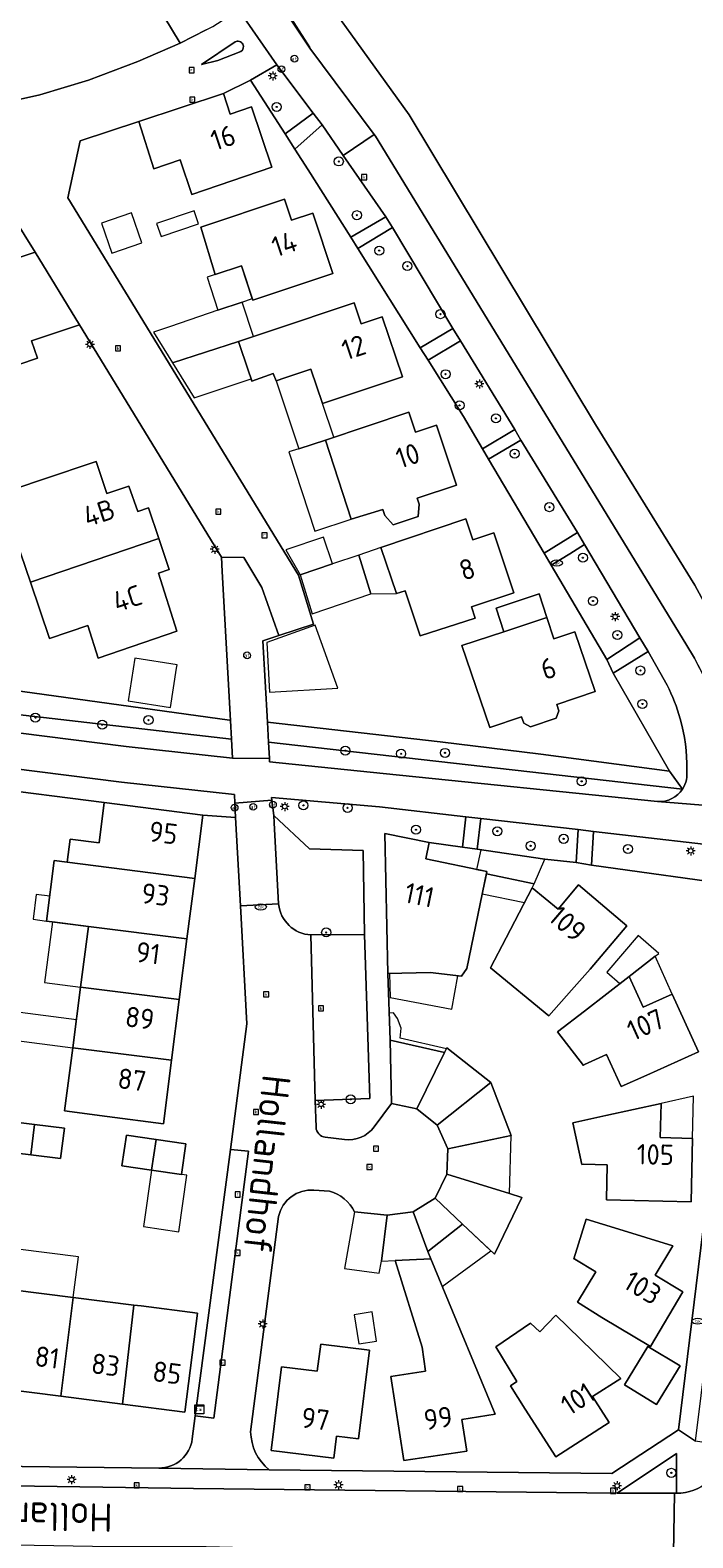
# Model space of a CAD drawing. Header units: metres. Extents: x 168032 to 180145, y 382923 to 399665.
# Tile 97 of 256: x 177549 to 177607, y 387465 to 387598. Entities that reach past the tile are written whole.
import ezdxf
from ezdxf.enums import TextEntityAlignment as Align

# ---------------------------------------------------------------- set-up
doc = ezdxf.new("R2010")
doc.units = ezdxf.units.M
doc.layers.get('0').update_dxf_attribs({"color": 8, "lineweight": 18})
for name, color, linetype, lineweight in [('B-WE-GR-BEPLANTING_CULTUUR_BODEMBEDEKKER-GV', 8, 'Continuous', 18), ('B-WE-GR-BEPLANTING_CULTUUR_BOSPLANTSOEN-GV', 8, 'Continuous', 18), ('B-WE-GR-BEPLANTING_CULTUUR_HEESTERS-GV', 8, 'Continuous', 18), ('B-WE-GR-BOOM-S', 8, 'Continuous', 18), ('B-WE-IE-TERREINAFSCHEIDING_KUNSTMATIG_HEKWERK-G', 8, 'IE-TERREINAFSCHEIDING-KUNSTMATIG', 18), ('B-WE-KL-DATA-S', 8, 'Continuous', 18), ('B-WE-KL-ET_LS_OV_LICHTMAST-S', 8, 'Continuous', 18), ('B-WE-KL-WATER-S', 8, 'Continuous', 18), ('B-WE-OG-BEBOUWING-GV', 8, 'Continuous', 18), ('B-WE-OG-BEBOUWING-T18', 8, 'Continuous', 18), ('B-WE-OG-BEBOUWING_LUIFEL-GV', 8, 'Continuous', 18), ('B-WE-OG-BEBOUWING_SCHUUR-GV', 8, 'Continuous', 18), ('B-WE-OG-TERREIN_CULTUURSCHEIDING-GV', 8, 'Continuous', 18), ('B-WE-OG-TERREIN_ERF-GV', 8, 'Continuous', 18), ('B-WE-OG-TOPOGRAFIE-T18', 8, 'Continuous', 18), ('B-WE-RI-GWA_KOLK-S', 8, 'Continuous', 18), ('B-WE-RI-GWA_RIOOLPUT-S', 8, 'Continuous', 18), ('B-WE-VH-VERHARDING_ASFALT-GV', 8, 'Continuous', 18), ('B-WE-VH-VERHARDING_BETONSTRAATSTEEN-GV', 8, 'Continuous', 18), ('B-WE-VH-VERHARDING_TEGEL-GV', 8, 'Continuous', 18), ('B-WE-VW-AFSLUITPAAL-S', 8, 'Continuous', 18)]:
    doc.layers.add(name, color=color, linetype=linetype, lineweight=lineweight)
doc.styles.add('NLCS-ISO', font='NLCS-ISO.ttf')
doc.styles.add('NLCS-ISO-M200-T18', font='NLCS-ISO.ttf', dxfattribs={"height": 0.36})
doc.linetypes.add('IE-TERREINAFSCHEIDING-KUNSTMATIG', pattern='A,4,[82,NLCS.SHX,S=0.75,R=90,X=0,Y=0],4,-2', length=10)

# ---------------------------------------------------------------- blocks, each defined once
blk = doc.blocks.new('SKL-DATA_SIGNAAL_CAIKAST-SO')
at = {"color": 0, "linetype": 'ByBlock', "lineweight": 18}
for points in [[(-2, 2), (2, 2), (2, 1.68), (-2, 1.68)], [(-2, 1.52), (2, 1.52), (2, -2), (-2, -2)]]:
    blk.add_lwpolyline(points, close=True, dxfattribs=at)
at = {"color": 0, "linetype": 'ByBlock', "lineweight": 18, "style": 'NLCS-ISO'}
blk.add_text('cai', height=1.5, dxfattribs=at).set_placement((0, 0), align=Align.MIDDLE_CENTER)
blk = doc.blocks.new('SKL-ET_OV_LICHTMAST-SO')
at = {"color": 0, "linetype": 'ByBlock', "lineweight": 18}
for points in [[(-1.25, 0), (-2, 0)], [(-1.41, 1.41), (-0.88, 0.88)], [(0, 2), (0, 1.25)], [(0.88, 0.88), (1.41, 1.41)], [(2, 0), (1.25, 0)], [(-1.41, -1.41), (-0.88, -0.88)], [(0, -1.25), (0, -2)], [(0.88, -0.88), (1.41, -1.41)]]:
    blk.add_lwpolyline(points, dxfattribs=at)
blk.add_circle((0, 0), 1, dxfattribs=at)
blk = doc.blocks.new('SVW-AFSLUITPAAL-SO')
at = {"lineweight": 18}
blk.add_circle((0, 0), 1.5, dxfattribs=at)
at = {"lineweight": 18, "style": 'NLCS-ISO'}
blk.add_text('af', height=1.8, dxfattribs=at).set_placement((0, 0), align=Align.MIDDLE_CENTER)
blk = doc.blocks.new('SKL-WATER_BRANDKRAAN_BRANDPUT-SO')
at = {"color": 0, "linetype": 'ByBlock', "lineweight": 18}
blk.add_ellipse((0, 0), major_axis=(2.5, 0), ratio=0.54, dxfattribs=at)
at = {"color": 0, "linetype": 'ByBlock', "lineweight": 18, "style": 'NLCS-ISO'}
blk.add_text('bk', height=1.5, dxfattribs=at).set_placement((0.16, 0), align=Align.MIDDLE_CENTER)
blk = doc.blocks.new('SRI-KOLK-SO')
at = {"color": 0, "linetype": 'ByBlock', "lineweight": 18}
blk.add_lwpolyline([(-1.125, -1.125), (1.125, -1.125), (1.125, 1.125), (-1.125, 1.125)], close=True, dxfattribs=at)
at = {"color": 0, "linetype": 'ByBlock', "lineweight": 18, "style": 'NLCS-ISO'}
blk.add_text('k', height=1.5, dxfattribs=at).set_placement((0, 0), align=Align.MIDDLE_CENTER)
blk = doc.blocks.new('SRI-PUT_INSPECTIEPUT_RIOOLPUT-SO')
at = {"color": 0, "linetype": 'ByBlock', "lineweight": 18}
blk.add_lwpolyline([(-1.12, -1.12), (1.12, -1.12), (1.12, 1.12), (-1.12, 1.12)], close=True, dxfattribs=at)
at = {"color": 0, "linetype": 'ByBlock', "lineweight": 18, "style": 'NLCS-ISO'}
blk.add_text('r', height=1.5, dxfattribs=at).set_placement((0, 0.28), align=Align.MIDDLE_CENTER)
blk = doc.blocks.new('SGR-BOOM_01-SO')
at = {"linetype": 'ByBlock', "lineweight": 18}
h = blk.add_hatch(color=0, dxfattribs=at)
h.dxf.hatch_style = 1
edge = h.paths.add_edge_path()
edge.add_arc((0, 0), 0.25, 0, 360)
at = {"color": 0, "linetype": 'ByBlock', "lineweight": 18}
for radius in [2, 0.25]:
    blk.add_circle((0, 0), radius, dxfattribs=at)

msp = doc.modelspace()

# ---------------------------------------------------------------- linework, layer by layer
at = {"layer": 'B-WE-GR-BEPLANTING_CULTUUR_BODEMBEDEKKER-GV', "flags": 128}
msp.add_lwpolyline([(177605.69, 387472.47), (177600.44, 387468.98), (177605.521, 387468.971), (177605.684, 387468.971)], close=True, dxfattribs=at)
at = {"layer": 'B-WE-GR-BEPLANTING_CULTUUR_BOSPLANTSOEN-GV', "flags": 128}
msp.add_lwpolyline([(177575.767, 387599.503), (177576.911, 387597.915), (177582.079, 387590.744), (177598.52, 387563.379), (177607.308, 387549.2), (177614.355, 387536.173), (177614.85, 387543.065), (177616.816, 387560.035), (177619.026, 387577.914), (177620.652, 387592.261), (177621.142, 387592.561), (177621.653, 387592.516), (177624.624, 387617.035)], dxfattribs=at)
for points in [[(177539.182, 387541.002), (177534.514, 387541.677), (177534.344, 387540.749), (177526.395, 387541.761), (177526.327, 387541.6), (177518.724, 387542.565), (177518.479, 387541.201), (177539.261, 387538.698), (177566.369, 387535.585), (177566.278, 387537.251), (177566.199, 387537.261)], [(177584.817, 387535.354), (177569.547, 387537.081), (177569.644, 387535.335), (177606.215, 387531.181), (177605.079, 387532.769), (177593.716, 387534.275)], [(177556.67, 387531.79), (177541.96, 387533.652), (177541.694, 387531.733), (177541.79, 387531.72), (177544.468, 387531.357), (177555.142, 387529.994), (177563.84, 387528.887), (177566.741, 387528.66), (177566.684, 387529.941), (177566.65, 387530.69)], [(177597.009, 387527.596), (177588.404, 387528.588), (177588.085, 387525.873), (177594.048, 387524.982), (177596.82, 387524.703)], [(177612.16, 387525.85), (177598.369, 387527.439), (177598.186, 387524.462), (177611.759, 387522.583)]]:
    msp.add_lwpolyline(points, close=True, dxfattribs=at)
at = {"layer": 'B-WE-GR-BEPLANTING_CULTUUR_HEESTERS-GV', "flags": 128}
for points in [[(177532.472, 387654.511), (177532.111, 387654.349), (177530.489, 387653.624), (177528.485, 387652.899), (177535.592, 387643.385), (177534.406, 387642.5), (177540.307, 387632.676), (177541.038, 387631.459), (177551.368, 387614.411), (177557.701, 387603.96), (177561.841, 387597.09), (177564.139, 387598.258), (177564.737, 387598.562), (177566.049, 387599.394), (177561.564, 387606.938), (177551.102, 387625.167), (177539.449, 387644.078)], [(177604.861, 387540.369), (177603.19, 387543.33), (177600.082, 387541.423), (177605.079, 387532.769), (177606.215, 387531.181)], [(177579.936, 387527.264), (177583.852, 387526.449), (177586.773, 387526.051), (177587.093, 387528.739), (177579.45, 387529.62), (177569.9, 387530.44), (177569.933, 387530.192), (177570.112, 387528.86), (177573.259, 387525.888), (177578.016, 387525.766), (177578.121, 387518.331), (177578.604, 387503.838), (177573.778, 387503.663), (177573.851, 387501.308)], [(177578.982, 387501.339), (177580.51, 387503.41), (177580.389, 387509.007), (177580.2, 387514.88), (177579.936, 387527.264)], [(177574.655, 387500.424), (177576.358, 387500.213)]]:
    msp.add_lwpolyline(points, dxfattribs=at)
for points in [[(177570.37, 387595.16), (177568.067, 387593.811), (177571.125, 387589.056), (177573.602, 387590.896)], [(177576.251, 387587.156), (177574.375, 387589.857), (177571.987, 387587.715), (177573.153, 387585.901), (177576.91, 387579.931), (177580.003, 387581.752)], [(177580.593, 387580.795), (177577.536, 387578.937), (177583.058, 387570.163), (177585.918, 387571.863)], [(177586.613, 387570.792), (177583.745, 387569.072), (177586.867, 387564.111), (177588.557, 387561.245), (177591.413, 387562.935)], [(177591.95, 387562.021), (177589.091, 387560.34), (177593.989, 387552.036), (177596.933, 387553.838)], [(177597.549, 387552.782), (177596.252, 387551.972), (177594.626, 387550.956), (177599.539, 387542.627), (177602.464, 387544.53)]]:
    msp.add_lwpolyline(points, close=True, dxfattribs=at)
at = {"layer": 'B-WE-GR-BEPLANTING_CULTUUR_HEESTERS-GV'}
for points in [[(177606.021, 387537.389, 0.0415803), (177604.861, 387540.369)], [(177606.59, 387532.889, 0.0761843), (177606.021, 387537.389)], [(177606.215, 387531.181, 0.1845293), (177606.59, 387532.889)], [(177573.851, 387501.308, 0.3683873), (177574.655, 387500.424)], [(177576.358, 387500.213, 0.2707627), (177578.982, 387501.339)]]:
    msp.add_lwpolyline(points, format="xyb", dxfattribs=at)
at = {"layer": 'B-WE-IE-TERREINAFSCHEIDING_KUNSTMATIG_HEKWERK-G', "flags": 128}
msp.add_lwpolyline([(177564.183, 387610.98), (177573.291, 387596.696)], dxfattribs=at)
at = {"layer": 'B-WE-OG-BEBOUWING-GV', "flags": 128}
for points in [[(177565.673, 387592.636), (177558.181, 387590.16), (177559.511, 387585.99), (177561.831, 387586.78), (177562.871, 387583.72), (177569.931, 387586.12), (177568.158, 387591.447), (177566.275, 387590.821)], [(177571.071, 387583.29), (177563.666, 387580.825), (177564.941, 387576.65), (177567.251, 387577.42), (177568.261, 387574.37), (177575.341, 387576.72), (177573.571, 387582.05), (177571.691, 387581.43)], [(177549.031, 387578.61), (177546.381, 387577.72), (177545.711, 387579.64), (177543.451, 387578.9), (177543.141, 387579.85), (177540.421, 387578.917), (177544.262, 387567.575), (177549.231, 387569.24), (177548.711, 387570.78), (177552.961, 387572.2)], [(177579.691, 387572.91), (177577.821, 387572.28), (177577.201, 387574.13), (177569.73, 387571.624), (177567.007, 387570.734), (177567.894, 387568.092), (177568.12, 387567.418), (177568.169, 387567.214), (177570.072, 387567.901), (177570.311, 387567.235), (177571.101, 387567.501), (177573.391, 387568.27), (177574.411, 387565.24), (177581.471, 387567.61)], [(177582.041, 387564.471), (177574.688, 387562.02), (177576.963, 387555.024), (177579.759, 387555.884), (177579.936, 387555.352), (177580.65, 387554.536), (177582.871, 387555.275), (177582.954, 387556.356), (177582.777, 387556.888), (177586.24, 387558.04), (177584.481, 387563.331), (177582.631, 387562.711)], [(177549.691, 387558.54), (177547.5, 387557.81), (177542.582, 387557.076), (177543.747, 387553.402), (177546.918, 387554.459), (177548.611, 387549.466), (177559.962, 387553.308), (177559.051, 387556.03), (177558.101, 387555.7), (177557.321, 387557.94), (177555.381, 387557.29), (177554.431, 387560.13)], [(177589.551, 387553.83), (177587.691, 387553.21), (177587.071, 387555.06), (177587.075, 387555.065), (177579.57, 387552.518), (177580.951, 387548.45), (177581.722, 387548.708), (177583.058, 387544.716), (177587.912, 387546.289), (177587.579, 387547.291), (177591.311, 387548.53)], [(177559.962, 387553.308), (177548.611, 387549.466), (177550.301, 387544.48), (177553.681, 387545.62), (177554.611, 387542.75), (177561.561, 387545.13), (177559.931, 387550.27), (177560.871, 387550.59)], [(177593.555, 387548.424), (177589.744, 387547.172), (177590.431, 387545.082), (177594.231, 387546.33)], [(177596.701, 387545.07), (177594.851, 387544.45), (177594.231, 387546.33), (177590.431, 387545.082), (177586.727, 387543.869), (177589.211, 387536.618), (177592.004, 387537.575), (177592.196, 387537.016), (177592.787, 387536.68), (177595.048, 387537.454), (177595.308, 387538.083), (177595.117, 387538.641), (177598.494, 387539.798)], [(177563.84, 387528.887), (177555.142, 387529.994), (177554.688, 387526.433), (177552.119, 387526.76), (177551.859, 387524.727), (177563.128, 387523.293)], [(177588.94, 387523.9), (177583.555, 387525.02), (177583.852, 387526.449), (177579.936, 387527.264), (177580.2, 387514.88), (177583.93, 387514.99), (177586.697, 387514.647), (177587.167, 387515.32)], [(177563.128, 387523.293), (177551.859, 387524.727), (177550.729, 387524.871), (177550.047, 387519.524), (177553.737, 387519.034), (177562.446, 387517.936)], [(177590.641, 387518.04), (177589.26, 387515.39), (177594.405, 387511.145), (177596.41, 387513.42), (177598.05, 387515.281), (177601.3, 387519.088), (177597.029, 387522.733), (177595.231, 387520.561), (177592.951, 387522.46)], [(177562.446, 387517.936), (177553.737, 387519.034), (177553.048, 387513.678), (177561.764, 387512.579)], [(177597.561, 387511.56), (177595.19, 387509.72), (177597.48, 387506.77), (177597.57, 387506.84), (177599.51, 387507.72), (177600.8, 387504.89), (177603.061, 387505.909), (177607.619, 387507.971), (177605.311, 387513.07), (177602.741, 387511.91), (177601.511, 387514.63)], [(177561.764, 387512.579), (177553.048, 387513.678), (177552.359, 387508.322), (177561.082, 387507.223)], [(177585.202, 387507.915), (177580.389, 387509.007), (177580.51, 387503.41), (177582.757, 387502.917)], [(177561.082, 387507.223), (177552.359, 387508.322), (177551.64, 387502.74), (177555.4, 387502.251), (177560.369, 387501.618)], [(177589.287, 387505.246), (177586.528, 387507.423), (177585.398, 387508.315), (177585.202, 387507.915), (177582.757, 387502.917), (177584.55, 387501.477)], [(177589.287, 387505.246), (177584.55, 387501.477), (177585.492, 387499.411), (177591.089, 387500.589)], [(177599.451, 387502.33), (177596.52, 387501.69), (177597.33, 387498.02), (177597.44, 387498.04), (177599.57, 387497.99), (177599.5, 387494.89), (177601.97, 387494.831), (177606.972, 387494.709), (177607.109, 387500.309), (177604.251, 387500.4), (177604.341, 387503.41)], [(177548.99, 387501.545), (177546.36, 387501.88), (177546.01, 387499.2), (177548.651, 387498.864)], [(177551.62, 387501.21), (177548.99, 387501.545), (177548.651, 387498.864), (177551.28, 387498.53)], [(177559.718, 387500.22), (177557.092, 387500.6), (177556.699, 387497.9), (177559.325, 387497.52)], [(177562.341, 387499.84), (177559.718, 387500.22), (177559.325, 387497.52), (177561.948, 387497.14)], [(177592.035, 387495.094), (177590.947, 387495.451), (177585.407, 387497.154), (177584.376, 387495.036), (177586.786, 387492.754), (177589.609, 387490.08)], [(177584.376, 387495.036), (177582.414, 387493.831), (177583.73, 387490.321), (177586.786, 387492.754)], [(177600.591, 387492.29), (177597.71, 387493.17), (177596.61, 387489.68), (177596.71, 387489.65), (177598.56, 387488.53), (177596.93, 387485.85), (177599.091, 387484.5), (177603.388, 387481.94), (177606.253, 387486.751), (177603.801, 387488.23), (177605.371, 387490.82)], [(177586.6, 387483.35), (177583.976, 387489.665), (177580.839, 387489.527), (177583.21, 387481.86), (177583.53, 387479.75), (177580.45, 387479.28), (177580.849, 387476.81), (177581.591, 387471.862), (177587.161, 387472.698), (177586.731, 387475.49), (177589.681, 387475.95), (177587.751, 387480.58)], [(177552.403, 387486.275), (177547.045, 387486.954), (177545.948, 387478.229), (177551.293, 387477.545)], [(177557.76, 387485.596), (177552.403, 387486.275), (177551.293, 387477.545), (177556.75, 387476.846)], [(177563.364, 387484.878), (177558.411, 387485.513), (177557.76, 387485.596), (177556.75, 387476.846), (177562.246, 387476.143)], [(177597.171, 387482.6), (177595.02, 387484.69), (177593.607, 387483.24), (177592.803, 387484.007), (177589.723, 387481.901), (177591.577, 387478.833), (177591.01, 387478.47), (177592.331, 387476.4), (177595.04, 387472.199), (177599.74, 387475.23), (177598.281, 387477.53), (177600.761, 387479.11)], [(177569.872, 387472.749), (177575.422, 387472.061), (177575.661, 387474.01), (177577.591, 387473.78), (177578.571, 387481.62), (177574.261, 387482.15), (177573.961, 387479.74), (177570.789, 387480.144)], [(177601.083, 387478.556), (177603.931, 387476.82), (177605.998, 387480.212), (177603.15, 387481.948)]]:
    msp.add_lwpolyline(points, close=True, dxfattribs=at)
at = {"layer": 'B-WE-OG-BEBOUWING_LUIFEL-GV', "flags": 128}
for points in [[(177565.179, 387573.481), (177567.31, 387574.21), (177568.212, 387574.519), (177567.251, 387577.42), (177564.941, 387576.65), (177564.243, 387576.417)], [(177567.31, 387574.21), (177565.179, 387573.481), (177560.981, 387572.044), (177559.499, 387571.537), (177561.176, 387568.826), (177567.007, 387570.734), (177568.33, 387571.166)], [(177567.007, 387570.734), (177561.176, 387568.826), (177563.089, 387565.735), (177568.12, 387567.418)], [(177574.411, 387565.24), (177573.391, 387568.27), (177570.311, 387567.235), (177572.325, 387561.252), (177574.688, 387562.02), (177575.414, 387562.261)], [(177574.688, 387562.02), (177572.325, 387561.252), (177571.455, 387560.969), (177573.73, 387553.973), (177576.963, 387555.024)], [(177572.455, 387550.103), (177575.296, 387551.067), (177574.493, 387553.434), (177571.178, 387552.31)], [(177577.633, 387551.86), (177575.296, 387551.067), (177572.455, 387550.103), (177573.496, 387546.677), (177578.674, 387548.434)], [(177579.57, 387552.518), (177577.633, 387551.86), (177578.674, 387548.434), (177580.951, 387548.45)], [(177575.778, 387540.092), (177573.764, 387545.649), (177569.497, 387544.143), (177569.731, 387539.732)], [(177588.532, 387521.925), (177592.268, 387521.153), (177592.951, 387522.46), (177593.107, 387522.818), (177588.896, 387523.688)], [(177550.325, 387521.706), (177549.135, 387521.858), (177548.857, 387519.676), (177550.047, 387519.524)], [(177553.737, 387519.034), (177550.565, 387519.455), (177549.875, 387514.09), (177553.048, 387513.678)], [(177603.8, 387516.407), (177604.136, 387516.668), (177602.298, 387518.236), (177599.542, 387515.008), (177600.692, 387513.994), (177601.511, 387514.63)], [(177603.8, 387516.407), (177601.511, 387514.63), (177602.741, 387511.91), (177605.311, 387513.07)], [(177586.382, 387514.686), (177583.93, 387514.99), (177580.33, 387514.884), (177580.398, 387512.759), (177585.84, 387511.735)], [(177552.359, 387508.32), (177552.678, 387510.8), (177542.014, 387512.179), (177541.693, 387509.7)], [(177580.687, 387511.408), (177580.312, 387511.396), (177580.389, 387509.007), (177585.202, 387507.915), (177585.36, 387508.238), (177581.282, 387509.163), (177581.379, 387510.059), (177581.033, 387510.91)], [(177585.492, 387499.411), (177585.407, 387497.154), (177590.947, 387495.451), (177591.089, 387500.589)], [(177562.443, 387497.068), (177561.948, 387497.14), (177559.325, 387497.52), (177558.597, 387492.521), (177561.719, 387492.067)], [(177580.121, 387493.528), (177577.235, 387493.827), (177576.372, 387488.814), (177579.412, 387488.421), (177579.626, 387489.473)], [(177582.414, 387493.831), (177580.121, 387493.528), (177579.626, 387489.473), (177580.839, 387489.527), (177583.976, 387489.665), (177583.73, 387490.321)], [(177586.786, 387492.754), (177583.73, 387490.321), (177583.976, 387489.665), (177584.989, 387487.226), (177589.287, 387490.385)], [(177552.858, 387489.85), (177547.494, 387490.528), (177547.045, 387486.954), (177552.403, 387486.275)]]:
    msp.add_lwpolyline(points, close=True, dxfattribs=at)
at = {"layer": 'B-WE-OG-BEBOUWING_SCHUUR-GV', "flags": 128}
for points in [[(177557.549, 387582.083), (177554.898, 387581.183), (177555.797, 387578.532), (177558.449, 387579.431)], [(177563.08, 387582.273), (177559.765, 387581.148), (177560.155, 387580), (177563.469, 387581.125)], [(177561.529, 387541.849), (177561.578, 387542.167), (177557.829, 387542.75), (177557.244, 387538.982), (177560.993, 387538.4)], [(177588.029, 387524.089), (177588.94, 387523.9), (177588.896, 387523.688), (177593.107, 387522.818), (177594.048, 387524.982), (177588.391, 387525.827)], [(177607.2, 387504.042), (177604.341, 387503.41), (177604.251, 387500.4), (177607.109, 387500.309)], [(177578.795, 387484.987), (177577.214, 387484.742), (177577.613, 387482.172), (177579.194, 387482.418)]]:
    msp.add_lwpolyline(points, close=True, dxfattribs=at)
at = {"layer": 'B-WE-OG-TERREIN_CULTUURSCHEIDING-GV', "flags": 128}
for points in [[(177575.767, 387599.503), (177572.618, 387599.783), (177570.943, 387600.184), (177573.291, 387596.64), (177578.979, 387589.026), (177579.111, 387588.85), (177606.19, 387544.53), (177607.099, 387543.043)], [(177614.044, 387529.447), (177614.523, 387533.589), (177614.383, 387533.6), (177614.25, 387534.706), (177614.355, 387536.173), (177607.308, 387549.2), (177598.52, 387563.379), (177582.079, 387590.744), (177576.911, 387597.915), (177575.767, 387599.503)], [(177569.644, 387535.335), (177569.723, 387533.89), (177569.74, 387533.59), (177579.783, 387532.562), (177604.02, 387530.08)], [(177606.215, 387531.181), (177569.644, 387535.335)], [(177570.112, 387528.86), (177570.147, 387528.204), (177570.533, 387521.028)], [(177573.394, 387518.291), (177578.121, 387518.331), (177578.016, 387525.766), (177573.259, 387525.888), (177570.112, 387528.86)]]:
    msp.add_lwpolyline(points, dxfattribs=at)
at = {"layer": 'B-WE-OG-TERREIN_CULTUURSCHEIDING-GV'}
for points in [[(177607.099, 387543.043, -0.0253492), (177608.31, 387540.621)], [(177604.02, 387530.08, 0.2688771), (177606.215, 387531.181)], [(177570.533, 387521.028, 0.3643077), (177573.394, 387518.291)]]:
    msp.add_lwpolyline(points, format="xyb", dxfattribs=at)
at = {"layer": 'B-WE-OG-TERREIN_CULTUURSCHEIDING-GV', "flags": 128}
msp.add_lwpolyline([(177518.479, 387541.201), (177518.239, 387539.858), (177521.206, 387539.482), (177557.08, 387534.93), (177566.46, 387533.92), (177566.369, 387535.585), (177539.261, 387538.698)], close=True, dxfattribs=at)
at = {"layer": 'B-WE-OG-TERREIN_ERF-GV', "flags": 128}
for points in [[(177480.799, 387610.663), (177490.307, 387597.948), (177491.045, 387596.961), (177504.05, 387579.57), (177505.765, 387579.685), (177507.605, 387580.12), (177509.58, 387580.83), (177515.701, 387583.72), (177523.551, 387586.96), (177527.511, 387588.38), (177532.451, 387589.68), (177536.131, 387590.37), (177539.841, 387590.92), (177545.211, 387591.57), (177549.441, 387592.51), (177553.751, 387593.82), (177558.091, 387595.45), (177561.841, 387597.09), (177557.701, 387603.96)], [(177546.381, 387577.72), (177549.031, 387578.61), (177545.983, 387583.53)], [(177539.182, 387541.002), (177566.199, 387537.261), (177566.278, 387537.251), (177565.559, 387550.402), (177565.49, 387551.66), (177552.961, 387572.2), (177548.711, 387570.78), (177549.231, 387569.24), (177544.262, 387567.575)], [(177552.359, 387508.322), (177553.048, 387513.678), (177553.737, 387519.034), (177550.047, 387519.524), (177550.729, 387524.871), (177551.859, 387524.727), (177552.119, 387526.76), (177554.688, 387526.433), (177555.142, 387529.994), (177544.468, 387531.357)], [(177562.913, 387473.766), (177563.183, 387475.821), (177566.278, 387499.339), (177567.739, 387510.44), (177567.168, 387520.858), (177566.741, 387528.66), (177563.84, 387528.887), (177563.128, 387523.293), (177562.446, 387517.936), (177561.764, 387512.579), (177561.082, 387507.223), (177560.369, 387501.618), (177555.4, 387502.251), (177551.64, 387502.74), (177552.359, 387508.322)], [(177611.759, 387522.583), (177598.186, 387524.462), (177596.82, 387524.703), (177594.048, 387524.982), (177588.085, 387525.873), (177586.773, 387526.051), (177583.852, 387526.449), (177583.555, 387525.02), (177588.94, 387523.9), (177587.167, 387515.32), (177586.697, 387514.647), (177583.93, 387514.99), (177580.2, 387514.88), (177580.389, 387509.007), (177585.202, 387507.915), (177585.398, 387508.315), (177586.528, 387507.423), (177589.287, 387505.246), (177591.089, 387500.589), (177585.492, 387499.411), (177585.407, 387497.154), (177590.947, 387495.451), (177592.035, 387495.094), (177589.609, 387490.08), (177586.786, 387492.754), (177583.73, 387490.321), (177582.414, 387493.831), (177580.121, 387493.528), (177577.235, 387493.827)], [(177569.71, 387471.05), (177599.97, 387470.7), (177605.86, 387474.57), (177611.759, 387522.583)], [(177575.03, 387495.65), (177573.654, 387495.752)], [(177570.538, 387493.424), (177568.07, 387474.409)], [(177507.676, 387482.725), (177508.201, 387483.142), (177515.884, 387482.072), (177518.55, 387481.722), (177519.609, 387481.588), (177524.053, 387481.024), (177529.641, 387480.316), (177528.521, 387471.56), (177559.95, 387471.197)]]:
    msp.add_lwpolyline(points, dxfattribs=at)
for points in [[(177594.626, 387550.956), (177593.989, 387552.036), (177589.091, 387560.34), (177588.557, 387561.245), (177586.867, 387564.111), (177583.745, 387569.072), (177583.058, 387570.163), (177577.536, 387578.937), (177576.91, 387579.931), (177573.153, 387585.901), (177571.987, 387587.715), (177571.125, 387589.056), (177568.067, 387593.811), (177565.673, 387592.636), (177566.275, 387590.821), (177568.158, 387591.447), (177569.931, 387586.12), (177562.871, 387583.72), (177561.831, 387586.78), (177559.511, 387585.99), (177558.181, 387590.16), (177553, 387588.44), (177551.91, 387583.43), (177572.3, 387550.09), (177573.63, 387545.74), (177570.565, 387544.741), (177569.15, 387544.28), (177569.547, 387537.081), (177584.817, 387535.354), (177593.716, 387534.275), (177605.079, 387532.769), (177600.082, 387541.423), (177599.539, 387542.627)], [(177568.261, 387574.37), (177567.251, 387577.42), (177564.941, 387576.65), (177563.666, 387580.825), (177571.071, 387583.29), (177571.691, 387581.43), (177573.571, 387582.05), (177575.341, 387576.72)], [(177574.411, 387565.24), (177573.391, 387568.27), (177571.101, 387567.501), (177570.311, 387567.235), (177570.072, 387567.901), (177568.169, 387567.214), (177568.12, 387567.418), (177567.894, 387568.092), (177567.007, 387570.734), (177569.73, 387571.624), (177577.201, 387574.13), (177577.821, 387572.28), (177579.691, 387572.91), (177581.471, 387567.61)], [(177582.777, 387556.888), (177582.954, 387556.356), (177582.871, 387555.275), (177580.65, 387554.536), (177579.936, 387555.352), (177579.759, 387555.884), (177576.963, 387555.024), (177574.688, 387562.02), (177582.041, 387564.471), (177582.631, 387562.711), (177584.481, 387563.331), (177586.24, 387558.04)], [(177546.918, 387554.459), (177543.747, 387553.402), (177542.582, 387557.076), (177547.5, 387557.81), (177549.691, 387558.54), (177554.431, 387560.13), (177555.381, 387557.29), (177557.321, 387557.94), (177558.101, 387555.7), (177559.051, 387556.03), (177559.962, 387553.308), (177560.871, 387550.59), (177559.931, 387550.27), (177561.561, 387545.13), (177554.611, 387542.75), (177553.681, 387545.62), (177550.301, 387544.48), (177548.611, 387549.466)], [(177587.912, 387546.289), (177583.058, 387544.716), (177581.722, 387548.708), (177580.951, 387548.45), (177579.57, 387552.518), (177587.075, 387555.065), (177587.071, 387555.06), (177587.691, 387553.21), (177589.551, 387553.83), (177591.311, 387548.53), (177587.579, 387547.291)], [(177590.431, 387545.082), (177589.744, 387547.172), (177593.555, 387548.424), (177594.231, 387546.33), (177594.851, 387544.45), (177596.701, 387545.07), (177598.494, 387539.798), (177595.117, 387538.641), (177595.308, 387538.083), (177595.048, 387537.454), (177592.787, 387536.68), (177592.196, 387537.016), (177592.004, 387537.575), (177589.211, 387536.618), (177586.727, 387543.869)], [(177589.26, 387515.39), (177590.641, 387518.04), (177592.951, 387522.46), (177595.231, 387520.561), (177597.029, 387522.733), (177601.3, 387519.088), (177598.05, 387515.281), (177596.41, 387513.42), (177594.405, 387511.145)], [(177595.19, 387509.72), (177597.561, 387511.56), (177601.511, 387514.63), (177602.741, 387511.91), (177605.311, 387513.07), (177607.619, 387507.971), (177603.061, 387505.909), (177600.8, 387504.89), (177599.51, 387507.72), (177597.57, 387506.84), (177597.48, 387506.77)], [(177604.341, 387503.41), (177604.251, 387500.4), (177607.109, 387500.309), (177606.972, 387494.709), (177601.97, 387494.831), (177599.5, 387494.89), (177599.57, 387497.99), (177597.44, 387498.04), (177597.33, 387498.02), (177596.52, 387501.69), (177599.451, 387502.33)], [(177546.36, 387501.88), (177548.99, 387501.545), (177551.62, 387501.21), (177551.28, 387498.53), (177548.651, 387498.864), (177546.01, 387499.2)], [(177557.092, 387500.6), (177559.718, 387500.22), (177562.341, 387499.84), (177561.948, 387497.14), (177559.325, 387497.52), (177556.699, 387497.9)], [(177600.591, 387492.29), (177605.371, 387490.82), (177603.801, 387488.23), (177606.253, 387486.751), (177603.388, 387481.94), (177599.091, 387484.5), (177596.93, 387485.85), (177598.56, 387488.53), (177596.71, 387489.65), (177596.61, 387489.68), (177597.71, 387493.17)], [(177529.641, 387480.316), (177530.12, 387484.06), (177530.75, 387489.02), (177536.341, 387488.311), (177541.698, 387487.632), (177547.045, 387486.954), (177552.403, 387486.275), (177557.76, 387485.596), (177558.411, 387485.513), (177563.364, 387484.878), (177562.246, 387476.143), (177556.75, 387476.846), (177551.293, 387477.545), (177545.948, 387478.229), (177540.592, 387478.915), (177535.245, 387479.599)], [(177583.976, 387489.665), (177586.6, 387483.35), (177587.751, 387480.58), (177589.681, 387475.95), (177586.731, 387475.49), (177587.161, 387472.698), (177581.591, 387471.862), (177580.849, 387476.81), (177580.45, 387479.28), (177583.53, 387479.75), (177583.21, 387481.86), (177580.839, 387489.527)], [(177600.761, 387479.11), (177598.281, 387477.53), (177599.74, 387475.23), (177595.04, 387472.199), (177592.331, 387476.4), (177591.01, 387478.47), (177591.577, 387478.833), (177589.723, 387481.901), (177592.803, 387484.007), (177593.607, 387483.24), (177595.02, 387484.69), (177597.171, 387482.6)], [(177577.591, 387473.78), (177575.661, 387474.01), (177575.422, 387472.061), (177569.872, 387472.749), (177570.789, 387480.144), (177573.961, 387479.74), (177574.261, 387482.15), (177578.571, 387481.62)], [(177605.998, 387480.212), (177603.931, 387476.82), (177601.083, 387478.556), (177603.15, 387481.948)]]:
    msp.add_lwpolyline(points, close=True, dxfattribs=at)
at = {"layer": 'B-WE-OG-TERREIN_ERF-GV'}
for points in [[(177573.654, 387495.752, 0.3713676), (177570.538, 387493.424)], [(177577.235, 387493.827, 0.2248807), (177575.03, 387495.65)], [(177568.07, 387474.409, 0.2240925), (177569.71, 387471.05)], [(177559.95, 387471.197, 0.3796151), (177562.913, 387473.766)]]:
    msp.add_lwpolyline(points, format="xyb", dxfattribs=at)
at = {"layer": 'B-WE-VH-VERHARDING_ASFALT-GV', "flags": 128}
for points in [[(177578.979, 387589.026), (177576.251, 387587.156), (177580.003, 387581.752), (177580.593, 387580.795), (177585.918, 387571.863), (177586.613, 387570.792), (177591.413, 387562.935), (177591.95, 387562.021), (177596.933, 387553.838), (177597.549, 387552.782), (177602.464, 387544.53), (177603.19, 387543.33), (177604.861, 387540.369)], [(177607.099, 387543.043), (177606.19, 387544.53), (177579.111, 387588.85), (177578.979, 387589.026)], [(177579.783, 387532.562), (177569.74, 387533.59), (177569.723, 387533.89), (177566.46, 387533.92), (177557.08, 387534.93), (177521.206, 387539.482), (177520.791, 387536.332), (177540.467, 387533.841), (177541.96, 387533.652), (177556.67, 387531.79), (177566.65, 387530.69), (177566.684, 387529.941), (177569.933, 387530.192), (177569.9, 387530.44), (177579.45, 387529.62), (177587.093, 387528.739), (177588.404, 387528.588), (177597.009, 387527.596), (177598.369, 387527.439), (177612.16, 387525.85), (177613.71, 387525.06)], [(177612.63, 387529.62), (177608.757, 387529.69), (177604.02, 387530.08), (177579.783, 387532.562)], [(177604.02, 387530.08), (177608.757, 387529.69), (177612.63, 387529.62)]]:
    msp.add_lwpolyline(points, dxfattribs=at)
at = {"layer": 'B-WE-VH-VERHARDING_ASFALT-GV'}
for points in [[(177608.31, 387540.621, 0.0253492), (177607.099, 387543.043)], [(177604.861, 387540.369, -0.0415803), (177606.021, 387537.389)], [(177606.021, 387537.389, -0.0761843), (177606.59, 387532.889)], [(177606.59, 387532.889, -0.1845293), (177606.215, 387531.181)], [(177606.215, 387531.181, -0.2688771), (177604.02, 387530.08)]]:
    msp.add_lwpolyline(points, format="xyb", dxfattribs=at)
at = {"layer": 'B-WE-VH-VERHARDING_BETONSTRAATSTEEN-GV', "flags": 128}
for points in [[(177539.24, 387585.84), (177544.21, 387586.39), (177545.176, 387584.833), (177545.983, 387583.53), (177549.031, 387578.61), (177552.961, 387572.2), (177565.49, 387551.66), (177567.455, 387551.647), (177569.071, 387548.987), (177570.565, 387544.741), (177573.63, 387545.74), (177572.3, 387550.09), (177551.91, 387583.43), (177553, 387588.44), (177558.181, 387590.16), (177565.673, 387592.636), (177568.067, 387593.811), (177570.37, 387595.16), (177567.021, 387600.01)], [(177564.139, 387598.258), (177561.841, 387597.09), (177558.091, 387595.45), (177553.751, 387593.82), (177549.441, 387592.51), (177545.211, 387591.57), (177539.841, 387590.92), (177536.131, 387590.37), (177532.451, 387589.68), (177527.511, 387588.38), (177523.551, 387586.96), (177515.701, 387583.72), (177509.58, 387580.83), (177507.605, 387580.12), (177505.765, 387579.685), (177504.05, 387579.57)], [(177567.206, 387596.349), (177565.186, 387595.538), (177563.738, 387595.186), (177566.69, 387597.194)], [(177566.69, 387597.194), (177563.738, 387595.186), (177565.186, 387595.538), (177567.206, 387596.349)], [(177570.533, 387521.028), (177567.168, 387520.858), (177567.739, 387510.44), (177566.278, 387499.339), (177567.871, 387499.191), (177564.813, 387475.606), (177563.183, 387475.821), (177562.913, 387473.766)], [(177573.851, 387501.308), (177573.778, 387503.663), (177573.394, 387518.291)], [(177577.235, 387493.827), (177580.121, 387493.528), (177582.414, 387493.831), (177584.376, 387495.036), (177585.407, 387497.154), (177585.492, 387499.411), (177584.55, 387501.477), (177582.757, 387502.917), (177580.51, 387503.41), (177578.982, 387501.339)], [(177576.358, 387500.213), (177574.655, 387500.424)], [(177573.654, 387495.752), (177575.03, 387495.65)], [(177568.07, 387474.409), (177570.538, 387493.424)], [(177559.95, 387471.197), (177569.71, 387471.05)], [(177605.521, 387468.971), (177600.44, 387468.98), (177563.02, 387469.4), (177528.899, 387469.88), (177527.014, 387469.907)], [(177528.371, 387464.73), (177554.092, 387464.3), (177564.15, 387464.26), (177572.302, 387464.06), (177599.712, 387463.717), (177605.423, 387463.645), (177605.521, 387468.971)], [(177605.684, 387468.971), (177605.521, 387468.971), (177605.423, 387463.645), (177608.171, 387463.611)]]:
    msp.add_lwpolyline(points, dxfattribs=at)
at = {"layer": 'B-WE-VH-VERHARDING_BETONSTRAATSTEEN-GV'}
for points in [[(177566.69, 387597.194, -0.4243114), (177567.377, 387596.993)], [(177567.377, 387596.993, 0.4243114), (177566.69, 387597.194)], [(177567.377, 387596.993, -0.3837002), (177567.206, 387596.349)], [(177567.206, 387596.349, 0.3837002), (177567.377, 387596.993)], [(177573.394, 387518.291, -0.3643077), (177570.533, 387521.028)], [(177574.655, 387500.424, -0.3683873), (177573.851, 387501.308)], [(177578.982, 387501.339, -0.2707627), (177576.358, 387500.213)], [(177570.538, 387493.424, -0.3713676), (177573.654, 387495.752)], [(177575.03, 387495.65, -0.2248807), (177577.235, 387493.827)], [(177569.71, 387471.05, -0.2240925), (177568.07, 387474.409)], [(177562.913, 387473.766, -0.3796151), (177559.95, 387471.197)], [(177609.952, 387472.635, -0.3797021), (177605.684, 387468.971)]]:
    msp.add_lwpolyline(points, format="xyb", dxfattribs=at)
at = {"layer": 'B-WE-VH-VERHARDING_TEGEL-GV', "flags": 128}
for points in [[(177570.943, 387600.184), (177566.518, 387606.861), (177565.791, 387607.958), (177565.082, 387609.028), (177562.561, 387607.51), (177567.021, 387600.01), (177570.37, 387595.16), (177573.602, 387590.896), (177574.375, 387589.857), (177576.251, 387587.156), (177578.979, 387589.026), (177573.291, 387596.64)], [(177574.375, 387589.857), (177573.602, 387590.896), (177571.125, 387589.056), (177571.987, 387587.715)], [(177580.593, 387580.795), (177580.003, 387581.752), (177576.91, 387579.931), (177577.536, 387578.937)], [(177586.613, 387570.792), (177585.918, 387571.863), (177583.058, 387570.163), (177583.745, 387569.072)], [(177591.95, 387562.021), (177591.413, 387562.935), (177588.557, 387561.245), (177589.091, 387560.34)], [(177597.549, 387552.782), (177596.933, 387553.838), (177593.989, 387552.036), (177594.626, 387550.956), (177596.252, 387551.972)], [(177569.15, 387544.28), (177570.565, 387544.741), (177569.071, 387548.987), (177567.455, 387551.647), (177565.49, 387551.66), (177565.559, 387550.402), (177566.278, 387537.251), (177566.369, 387535.585), (177566.46, 387533.92), (177569.723, 387533.89), (177569.644, 387535.335), (177569.547, 387537.081)], [(177603.19, 387543.33), (177602.464, 387544.53), (177599.539, 387542.627), (177600.082, 387541.423)], [(177570.112, 387528.86), (177569.933, 387530.192), (177566.684, 387529.941), (177566.741, 387528.66), (177567.168, 387520.858), (177570.533, 387521.028), (177570.147, 387528.204)], [(177588.404, 387528.588), (177587.093, 387528.739), (177586.773, 387526.051), (177588.085, 387525.873)], [(177598.369, 387527.439), (177597.009, 387527.596), (177596.82, 387524.703), (177598.186, 387524.462)], [(177613.71, 387525.06), (177612.16, 387525.85), (177611.759, 387522.583), (177605.86, 387474.57), (177607.36, 387473.58), (177608.354, 387481.636), (177608.431, 387482.264), (177608.606, 387483.678), (177611.198, 387483.333), (177611.392, 387484.997), (177608.809, 387485.329)], [(177578.121, 387518.331), (177573.394, 387518.291), (177573.778, 387503.663), (177578.604, 387503.838)], [(177566.278, 387499.339), (177563.183, 387475.821), (177564.813, 387475.606), (177567.871, 387499.191)]]:
    msp.add_lwpolyline(points, close=True, dxfattribs=at)
for points in [[(177609.952, 387472.635), (177610.01, 387473.156), (177607.36, 387473.58), (177605.86, 387474.57), (177599.97, 387470.7), (177569.71, 387471.05), (177559.95, 387471.197), (177528.521, 387471.56), (177527.733, 387471.487)], [(177527.014, 387469.907), (177528.899, 387469.88), (177563.02, 387469.4), (177600.44, 387468.98), (177605.69, 387472.47), (177605.684, 387468.971)]]:
    msp.add_lwpolyline(points, dxfattribs=at)
at = {"layer": 'B-WE-VH-VERHARDING_TEGEL-GV'}
msp.add_lwpolyline([(177605.684, 387468.971, 0.3797021), (177609.952, 387472.635)], format="xyb", dxfattribs=at)

# ---------------------------------------------------------------- block references
at = {"layer": 'B-WE-GR-BOOM-S', "xscale": 0.2, "yscale": 0.2, "zscale": 0.2}
for p in [(177570.371, 387591.45), (177575.858, 387586.629), (177577.451, 387581.884), (177579.428, 387578.752), (177581.919, 387577.385), (177584.839, 387573.139), (177585.287, 387567.835), (177586.525, 387565.083), (177589.735, 387563.932), (177591.392, 387560.812), (177594.461, 387556.088), (177597.418, 387551.621), (177598.317, 387547.799), (177600.472, 387544.797), (177602.504, 387541.655), (177602.68, 387538.702), (177549.057, 387537.494), (177554.96, 387536.864), (177559.047, 387537.273), (177576.435, 387534.581), (177581.364, 387534.303), (177585.243, 387534.38), (177597.309, 387531.867), (177572.733, 387529.743), (177576.63, 387529.521), (177582.674, 387527.589), (177589.864, 387527.458), (177592.806, 387526.166), (177595.716, 387526.785), (177601.396, 387525.889), (177574.742, 387518.515), (177576.905, 387503.766), (177605.232, 387470.771)]:
    msp.add_blockref('SGR-BOOM_01-SO', p, dxfattribs=at)
at = {"layer": 'B-WE-KL-DATA-S', "xscale": 0.2, "yscale": 0.2, "zscale": 0.2}
msp.add_blockref('SKL-DATA_SIGNAAL_CAIKAST-SO', (177563.543, 387476.393), dxfattribs=at)
at = {"layer": 'B-WE-KL-ET_LS_OV_LICHTMAST-S', "xscale": 0.2, "yscale": 0.2, "zscale": 0.2}
for p in [(177570.024, 387594.192), (177553.871, 387570.469), (177588.273, 387566.977), (177564.903, 387552.364), (177600.27, 387546.416), (177571.083, 387529.637), (177606.945, 387525.718), (177574.295, 387503.328), (177569.133, 387483.927), (177552.257, 387470.174), (177575.831, 387469.716), (177600.441, 387469.63)]:
    msp.add_blockref('SKL-ET_OV_LICHTMAST-SO', p, dxfattribs=at)
at = {"layer": 'B-WE-KL-WATER-S', "xscale": 0.2, "yscale": 0.2, "zscale": 0.2}
for p in [(177595.117, 387551.154), (177568.964, 387520.765), (177607.565, 387484.171)]:
    msp.add_blockref('SKL-WATER_BRANDKRAAN_BRANDPUT-SO', p, dxfattribs=at)
at = {"layer": 'B-WE-RI-GWA_KOLK-S', "xscale": 0.2, "yscale": 0.2, "zscale": 0.2}
for p in [(177562.918, 387592.084), (177578.099, 387585.246), (177556.362, 387570.121), (177565.216, 387555.689), (177569.441, 387513.041), (177574.291, 387511.804), (177568.552, 387502.66), (177578.572, 387497.79), (177566.911, 387490.209), (177565.581, 387480.503), (177558.01, 387469.671), (177573.091, 387469.487), (177586.582, 387469.336), (177600.093, 387469.184)]:
    msp.add_blockref('SRI-KOLK-SO', p, dxfattribs=at)
at = {"layer": 'B-WE-RI-GWA_RIOOLPUT-S', "xscale": 0.2, "yscale": 0.2, "zscale": 0.2}
for p in [(177562.851, 387594.696), (177569.296, 387553.591), (177579.153, 387499.411), (177566.92, 387495.361)]:
    msp.add_blockref('SRI-PUT_INSPECTIEPUT_RIOOLPUT-SO', p, dxfattribs=at)
at = {"layer": 'B-WE-VW-AFSLUITPAAL-S', "xscale": 0.2, "yscale": 0.2, "zscale": 0.2}
for p in [(177571.936, 387595.709), (177570.792, 387594.786), (177567.759, 387542.995), (177568.3, 387529.613), (177570.036, 387529.802), (177566.652, 387529.539)]:
    msp.add_blockref('SVW-AFSLUITPAAL-SO', p, dxfattribs=at)

# ---------------------------------------------------------------- texts
at = {"layer": 'B-WE-OG-BEBOUWING-T18', "style": 'NLCS-ISO-M200-T18'}
for s, rotation, p in [('16', 18.4, (177565.637, 387588.729)), ('14', 18.3, (177571.045, 387579.342)), ('12', 18.6, (177577.171, 387570.205)), ('10', 18.3, (177581.95, 387560.641)), ('4B', 18.2, (177554.681, 387555.599)), ('8', 18.3, (177587.196, 387550.611)), ('4C', 18.2, (177557.179, 387548.026)), ('6', 18.7, (177594.369, 387541.836)), ('95', 352.8, (177560.363, 387527.317)), ('93', 352.8, (177559.669, 387521.863)), ('111', 348.3, (177582.976, 387521.814)), ('109', 319.4, (177596.06, 387519.287)), ('91', 352.8, (177559.01, 387516.689)), ('89', 352.8, (177558.281, 387510.956)), ('107', 24.3, (177602.965, 387510.37)), ('87', 352.8, (177557.587, 387505.502)), ('105', 358.7, (177603.823, 387498.896)), ('103', 329.3, (177602.696, 387487.129)), ('81', 352.7, (177550.098, 387480.974)), ('83', 352.7, (177555.254, 387480.315)), ('85', 352.7, (177560.688, 387479.619)), ('101', 32.8, (177596.964, 387477.306)), ('97', 353, (177573.793, 387475.538)), ('99', 8.5, (177584.637, 387475.605))]:
    msp.add_text(s, height=1.8, rotation=rotation, dxfattribs=at).set_placement(p, align=Align.MIDDLE)
at = {"layer": 'B-WE-OG-TOPOGRAFIE-T18', "style": 'NLCS-ISO-M200-T18'}
for rotation, p in [(263.7, (177569.526, 387498.028)), (179.1, (177547.96, 387466.921))]:
    msp.add_text('Hollandhof', height=2.5, rotation=rotation, dxfattribs=at).set_placement(p, align=Align.MIDDLE)

doc.saveas('drawing.dxf')
